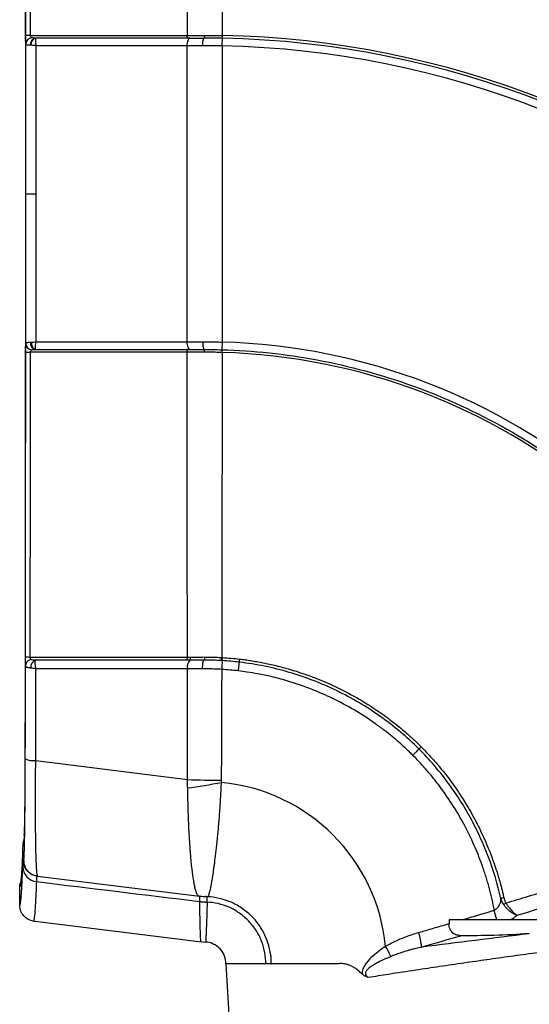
# Model space of a CAD drawing. Header units: millimetres. Extents: x 19 to 819, y 19 to 629.
# Tile 49 of 68: x 409 to 454, y 385 to 471. Entities that reach past the tile are written whole.
import ezdxf

# ---------------------------------------------------------------- set-up
doc = ezdxf.new("R2010")
doc.units = ezdxf.units.MM
doc.header["$LTSCALE"] = 3
doc.layers.add('DIMENSIONS', color=140, linetype='Continuous', lineweight=25)
doc.styles.add('SLDTEXTSTYLE0', font='TXT', dxfattribs={"width": 0.7})
doc.dimstyles.new('SLDDIMSTYLE1', dxfattribs={"dimtxt": 6.474023, "dimasz": 9.906, "dimexe": 0, "dimexo": 0.0625, "dimgap": 1.618506, "dimtad": 0, "dimtih": 1, "dimtoh": 1, "dimrnd": 1e-09, "dimzin": 12, "dimdsep": 46, "dimtxsty": 'SLDTEXTSTYLE0', "dimsah": 1, "dimcen": 0.09, "dimadec": 0, "dimazin": 3, "dimtfac": 1, "dimtofl": 0, "dimtmove": 0, "dimatfit": 3, "dimfxl": 0, "dimfrac": 2, "dimtolj": 1, "dimtzin": 12, "dimarcsym": 0})
doc.dimstyles.new('SLDDIMSTYLE5', dxfattribs={"dimtxt": 6.474023, "dimasz": 9.906, "dimexe": 0, "dimexo": 0.0625, "dimgap": 1.618506, "dimtad": 0, "dimtih": 1, "dimtoh": 1, "dimrnd": 1e-09, "dimzin": 4, "dimdsep": 46, "dimtxsty": 'SLDTEXTSTYLE0', "dimsah": 1, "dimcen": 0.09, "dimadec": 0, "dimazin": 1, "dimtfac": 1, "dimtofl": 0, "dimtmove": 0, "dimatfit": 3, "dimfxl": 0, "dimfrac": 2, "dimtolj": 1, "dimtzin": 12, "dimarcsym": 0})

# ---------------------------------------------------------------- blocks, each defined once
blk = doc.blocks.new('_D_17')
at = {"layer": 'DIMENSIONS'}
for p, q in [((429.42, 522.021), (597.966, 522.021)), ((588.441, 522.021), (588.441, 462.897)), ((578.822, 451.158), (576.648, 451.158)), ((576.648, 451.158), (576.648, 440.869)), ((598.06, 451.158), (600.234, 451.158)), ((600.234, 451.158), (600.234, 440.869)), ((576.648, 440.869), (578.822, 440.869)), ((600.234, 440.869), (598.06, 440.869)), ((588.441, 351.057), (588.441, 439.42)), ((561.315, 351.057), (597.966, 351.057))]:
    blk.add_line(p, q, dxfattribs=at)
for points in [[(588.441, 522.021), (586.917, 512.115), (589.965, 512.115)], [(588.441, 351.057), (589.965, 360.963), (586.917, 360.963)]]:
    blk.add_solid(points, dxfattribs=at)
at = {"layer": 'DIMENSIONS', "char_height": 6.35, "attachment_point": 1, "style": 'SLDTEXTSTYLE0'}
for s, insert in [('171.0', (576.129, 460.793)), ('6.73', (578.822, 449.055))]:
    blk.add_mtext(s, dxfattribs=dict(at, insert=insert))
blk = doc.blocks.new('_D_18')
at = {"layer": 'DIMENSIONS'}
for p, q in [((408.78, 522.598), (408.78, 559.037)), ((557.505, 354.867), (557.505, 559.037)), ((408.78, 549.512), (466.611, 549.512)), ((475.383, 549.512), (473.209, 549.512)), ((473.209, 549.512), (473.209, 539.223)), ((494.621, 549.512), (496.795, 549.512)), ((496.795, 549.512), (496.795, 539.223)), ((557.505, 549.512), (503.394, 549.512)), ((473.209, 539.223), (475.383, 539.223)), ((496.795, 539.223), (494.621, 539.223))]:
    blk.add_line(p, q, dxfattribs=at)
for points in [[(408.78, 549.512), (418.686, 547.988), (418.686, 551.036)], [(557.505, 549.512), (547.599, 551.036), (547.599, 547.988)]]:
    blk.add_solid(points, dxfattribs=at)
at = {"layer": 'DIMENSIONS', "char_height": 6.35, "attachment_point": 1, "style": 'SLDTEXTSTYLE0'}
for s, insert in [('148.7', (472.69, 559.147)), ('5.86', (475.383, 547.408))]:
    blk.add_mtext(s, dxfattribs=dict(at, insert=insert))

msp = doc.modelspace()

# ---------------------------------------------------------------- linework, layer by layer
for p, q in [((410.196, 469.765), (410.143, 469.772)), ((410.183, 469.783), (410.22, 469.783)), ((410.207, 469.766), (410.186, 469.739)), ((410.22, 469.783), (410.207, 469.766)), ((426.622, 470.009), (426.617, 469.768)), ((426.622, 469.09), (426.635, 469.767)), ((423.538, 469.105), (410.23, 469.105)), ((409.312, 456.057), (410.233, 456.057)), ((410.23, 443.009), (423.541, 443.01)), ((410.22, 442.331), (410.183, 442.331)), ((410.192, 406.086), (423.565, 404.415)), ((409.167, 399.525), (409.17, 399.595)), ((409.093, 397.288), (409.13, 397.284)), ((410.36, 395.894), (410.322, 395.899)), ((410.36, 395.894), (424.608, 394.144)), ((408.78, 393.327), (408.78, 394.964)), ((409.712, 392.013), (410.026, 391.947)), ((409.922, 391.948), (424.796, 390.121)), ((410.01, 391.937), (410.025, 391.985)), ((539.025, 392.045), (446.615, 392.045)), ((424.708, 390.132), (425.167, 390.088))]:
    msp.add_line(p, q)
at = {"flags": 128}
for points in [[(409.277, 478.426), (409.283, 467.404), (409.286, 456.366), (409.282, 441.489), (409.271, 426.646), (409.253, 411.837), (409.25, 409.99), (409.247, 408.104), (409.244, 406.303), (409.239, 404.975), (409.232, 403.709), (409.222, 402.552), (409.21, 401.518), (409.196, 400.639), (409.181, 399.927), (409.164, 399.405), (409.146, 399.084), (409.14, 399.022), (409.134, 398.985), (409.128, 398.968), (409.125, 398.966), (409.122, 398.965), (409.119, 398.966), (409.112, 398.968), (409.111, 398.968), (409.11, 398.968), (409.11, 398.968), (409.11, 398.968), (409.11, 398.968), (409.11, 398.968), (409.11, 398.968), (409.11, 398.968), (409.11, 398.968), (409.11, 398.968), (409.11, 398.968), (409.11, 398.968), (409.094, 398.968), (409.083, 398.967), (409.076, 398.965), (409.074, 398.964), (409.074, 398.964), (409.073, 398.964), (409.073, 398.964), (409.073, 398.964), (409.073, 398.964), (409.073, 398.964), (409.073, 398.964), (409.073, 398.964), (409.073, 398.964), (409.073, 398.964), (409.073, 398.964), (409.055, 398.691), (409.038, 398.208), (409.02, 397.762), (409.002, 397.348), (408.984, 396.967), (408.911, 395.787), (408.854, 395.242)], [(409.796, 469.149), (409.806, 469.274), (409.832, 469.393), (409.871, 469.503), (409.924, 469.599), (409.988, 469.677), (410.06, 469.735), (410.139, 469.771), (410.22, 469.783)], [(423.538, 470.025), (423.536, 469.978), (423.53, 469.932), (423.522, 469.89), (423.512, 469.854), (423.499, 469.824), (423.484, 469.802), (423.468, 469.788), (423.452, 469.783)], [(423.538, 469.105), (423.544, 469.238), (423.558, 469.366), (423.581, 469.483), (423.61, 469.586), (423.646, 469.67), (423.687, 469.732), (423.731, 469.77), (423.777, 469.783)], [(409.796, 442.965), (409.806, 442.84), (409.832, 442.721), (409.871, 442.612), (409.924, 442.516), (409.988, 442.437), (410.06, 442.379), (410.139, 442.343), (410.22, 442.331)], [(423.781, 442.331), (423.735, 442.344), (423.691, 442.382), (423.65, 442.445), (423.614, 442.529), (423.584, 442.631), (423.561, 442.748), (423.547, 442.876), (423.541, 443.01)], [(423.541, 442.089), (423.539, 442.137), (423.534, 442.182), (423.526, 442.224), (423.515, 442.261), (423.502, 442.291), (423.488, 442.313), (423.472, 442.326), (423.456, 442.331)], [(426.562, 414.9), (426.563, 414.908), (426.564, 414.926), (426.565, 414.952), (426.567, 414.987), (426.57, 415.029), (426.572, 415.075), (426.575, 415.124), (426.578, 415.174)], [(426.622, 414.897), (426.622, 414.904), (426.623, 414.922), (426.625, 414.949), (426.627, 414.984), (426.63, 415.025), (426.632, 415.071), (426.635, 415.121), (426.638, 415.171)], [(426.622, 414.897), (426.621, 414.874), (426.618, 414.825), (426.613, 414.75), (426.607, 414.652), (426.6, 414.536), (426.592, 414.406), (426.584, 414.268), (426.575, 414.126)], [(425.312, 394.086), (425.213, 394.091), (425.114, 394.098)], [(451.434, 393.994), (451.385, 393.983), (451.336, 393.973), (451.291, 393.962), (451.251, 393.953), (451.217, 393.946), (451.19, 393.94), (451.173, 393.936), (451.165, 393.934)], [(426.948, 388.175), (427.426, 379.697), (427.899, 371.293)]]:
    msp.add_lwpolyline(points, dxfattribs=at)
for centre, radius, start, end in [((424.926, 388.07), 129.847, 4.2837, 85.7163), ((425.03, 388.175), 108.719, 3.37743, 89.1583), ((409.652, 467.32), 2.706, 88.33004, 97.40567), ((409.919, 469.205), 0.611, 95.989, 176.9589), ((410.297, 469.22), 0.574, 101.42843, 187.18801), ((425.03, 388.175), 81.849, 8.43929, 88.88583), ((425.03, 388.175), 81.608, 8.45684, 88.87336), ((425.03, 388.175), 80.931, 8.17155, 88.87336), ((409.919, 442.91), 0.611, 183.04111, 264.01112), ((410.297, 442.894), 0.574, 172.81199, 258.57157), ((425.03, 388.175), 54.833, 11.86479, 88.3482), ((409.652, 444.794), 2.706, 262.59433, 271.66996), ((425.03, 388.175), 53.915, 12.9806, 88.32064), ((409.63, 416.186), 0.975, 248.86628, 274.46606), ((409.863, 414.407), 0.582, 95.86392, 175.06034), ((410.411, 414.338), 0.651, 111.99333, 188.27464), ((423.24, 415.153), 0.318, 318.04222, 10.85507), ((424.421, 414.347), 0.885, 137.76564, 191.03513), ((423.505, 415.152), 0.335, 321.12875, 10.71741), ((410.032, 407.846), 1.767, 244.48882, 275.19829), ((414.177, 470.783), 67.763, 277.95162, 280.52246), ((426.464, 471.147), 66.795, 267.51322, 270.06288), ((425.03, 388.175), 16.056, 5.47418, 84.56083), ((410.408, 396.768), 1.359, 181.67578, 264.52878), ((410.53, 397.283), 1.4, 179.99654, 262.99791), ((425.668, 401.537), 7.459, 261.14483, 265.73649), ((425.705, 403.077), 9, 263, 267.40712), ((425.705, 403.076), 8.998, 263, 267.40747), ((425.748, 403.099), 9.5, 263.12344, 267.26057), ((425.689, 403.092), 9.494, 263.47978, 267.61772), ((449.83, 396.248), 3.248, 298.84267, 303.47672), ((440.129, 389.773), 10.917, 12.0108, 16.56923), ((438.883, 389.274), 5.316, 4.02548, 18.18246), ((434.075, 385.539), 8.094, 23.85363, 30.99511)]:
    msp.add_arc(centre, radius, start, end)
for points, knots in [([(556.676, 411.577), (556.648, 411.766), (556.248, 414.404), (555.11, 419.332), (553.287, 426.233), (551.159, 432.73), (548.838, 438.807), (546.368, 444.449), (543.811, 449.647), (541.219, 454.402), (538.643, 458.717), (536.13, 462.602), (533.723, 466.067), (531.427, 469.168), (529.112, 472.122), (526.463, 475.315), (523.264, 478.92), (519.416, 482.927), (514.994, 487.147), (509.96, 491.512), (504.283, 495.94), (497.939, 500.343), (491.233, 504.428), (484.238, 508.142), (477.033, 511.445), (469.349, 514.428), (461.216, 516.981), (454.198, 518.793), (449.865, 519.52), (448.421, 519.762)], [0, 0, 0, 0, 0.003532, 0.049112, 0.092962, 0.134929, 0.174876, 0.212685, 0.248255, 0.2815, 0.312349, 0.340746, 0.366646, 0.390013, 0.411759, 0.435736, 0.466378, 0.500467, 0.537978, 0.578864, 0.623058, 0.67046, 0.720942, 0.767511, 0.816176, 0.866778, 0.919137, 0.97305, 1, 1, 1, 1]), ([(427.852, 518.364), (431.603, 518.28), (435.417, 518.032), (443.127, 517.178), (447.023, 516.572), (454.852, 514.978), (458.785, 513.989), (466.63, 511.612), (470.543, 510.225), (478.292, 507.044), (482.127, 505.251), (489.657, 501.265), (493.352, 499.073), (500.541, 494.306), (504.035, 491.731), (510.765, 486.232), (514, 483.306), (520.161, 477.145), (523.086, 473.91), (528.586, 467.181), (531.16, 463.687), (535.927, 456.497), (538.12, 452.802), (542.106, 445.272), (543.899, 441.437), (547.079, 433.689), (548.467, 429.775), (550.844, 421.93), (551.833, 417.998), (553.427, 410.169), (554.033, 406.272), (554.887, 398.562), (555.135, 394.749), (555.219, 390.997)], [0, 0, 0, 0, 0.0625, 0.0625, 0.125, 0.125, 0.1875, 0.1875, 0.25, 0.25, 0.3125, 0.3125, 0.375, 0.375, 0.4375, 0.4375, 0.5, 0.5, 0.5625, 0.5625, 0.625, 0.625, 0.6875, 0.6875, 0.75, 0.75, 0.8125, 0.8125, 0.875, 0.875, 0.9375, 0.9375, 1, 1, 1, 1]), ([(544.056, 401.013), (544.016, 401.374), (543.935, 402.114), (543.796, 403.248), (543.641, 404.435), (543.465, 405.673), (543.267, 406.964), (543.046, 408.307), (542.8, 409.703), (542.526, 411.151), (542.223, 412.651), (541.889, 414.202), (541.52, 415.806), (541.115, 417.461), (540.671, 419.167), (540.023, 421.513), (538.877, 425.32), (537.379, 429.631), (535.351, 434.764), (533.356, 439.244), (530.846, 444.244), (528.304, 448.813), (525.537, 453.284), (521.74, 458.874), (516.655, 465.447), (510.925, 471.689), (506.036, 476.373), (500.955, 480.842), (494.277, 486.008), (485.758, 491.512), (476.764, 496.297), (467.415, 500.292), (459.366, 502.949), (452.864, 504.647), (449.061, 505.473), (445.759, 506.094), (443.235, 506.514), (440.656, 506.875), (438.967, 507.081), (438.136, 507.172), (437.868, 507.201)], [0, 0, 0, 0, 0.006711, 0.013751, 0.021123, 0.02883, 0.036876, 0.045262, 0.053992, 0.063069, 0.072496, 0.082277, 0.092414, 0.10291, 0.113768, 0.124992, 0.147913, 0.187238, 0.209297, 0.249921, 0.277844, 0.31269, 0.346528, 0.374991, 0.437591, 0.499948, 0.531414, 0.562708, 0.624993, 0.687265, 0.749974, 0.813076, 0.874979, 0.906446, 0.937264, 0.94689, 0.968546, 0.984562, 0.99502, 1, 1, 1, 1]), ([(426.628, 497.929), (432.865, 497.838), (439.315, 497.21), (449.096, 495.322), (452.374, 494.535), (458.919, 492.634), (462.187, 491.519), (468.664, 488.956), (471.874, 487.507), (478.185, 484.278), (481.286, 482.497), (487.33, 478.619), (490.273, 476.521), (495.953, 472.03), (498.69, 469.637), (503.914, 464.589), (506.402, 461.934), (511.093, 456.402), (513.296, 453.525), (517.392, 447.596), (519.284, 444.544), (522.741, 438.313), (524.305, 435.135), (527.1, 428.704), (528.33, 425.45), (530.459, 418.918), (531.358, 415.638), (532.835, 409.098), (533.414, 405.838), (534.271, 399.378), (534.549, 396.177), (534.689, 393.024)], [0, 0, 0, 0, 0.125, 0.125, 0.1875, 0.1875, 0.25, 0.25, 0.3125, 0.3125, 0.375, 0.375, 0.4375, 0.4375, 0.5, 0.5, 0.5625, 0.5625, 0.625, 0.625, 0.6875, 0.6875, 0.75, 0.75, 0.8125, 0.8125, 0.875, 0.875, 0.9375, 0.9375, 1, 1, 1, 1]), ([(409.303, 470.004), (409.302, 470.693), (409.302, 472.072), (409.301, 474.14), (409.299, 476.207), (409.298, 478.274), (409.296, 480.34), (409.295, 482.405), (409.293, 484.469), (409.291, 486.532), (409.288, 488.595), (409.286, 490.657), (409.284, 492.718), (409.281, 494.779), (409.279, 496.151), (409.278, 496.838)], [0, 0, 0, 0, 0.076946, 0.153881, 0.230806, 0.307724, 0.384636, 0.461546, 0.538454, 0.615363, 0.692276, 0.769194, 0.846119, 0.923054, 1, 1, 1, 1]), ([(423.536, 496.901), (423.536, 492.444), (423.536, 487.972), (423.537, 479), (423.537, 474.513), (423.538, 470.025)], [0, 0, 0, 0, 0.5, 0.5, 1, 1, 1, 1]), ([(426.627, 496.883), (426.627, 496.21), (426.627, 494.875), (426.627, 492.887), (426.627, 490.933), (426.626, 489.01), (426.626, 487.12), (426.626, 485.263), (426.625, 483.438), (426.625, 481.646), (426.624, 479.886), (426.624, 478.159), (426.624, 476.466), (426.623, 474.805), (426.623, 473.177), (426.622, 471.582), (426.622, 470.53), (426.622, 470.009)], [0, 0, 0, 0, 0.075321, 0.149406, 0.222255, 0.293867, 0.364243, 0.433382, 0.501285, 0.567952, 0.633382, 0.697576, 0.760534, 0.822255, 0.88274, 0.941988, 1, 1, 1, 1]), ([(426.631, 497.158), (432.784, 497.067), (439.141, 496.45), (448.777, 494.601), (452.006, 493.832), (458.452, 491.973), (461.669, 490.884), (468.048, 488.38), (471.209, 486.965), (477.426, 483.813), (480.482, 482.076), (486.44, 478.292), (489.342, 476.245), (494.947, 471.865), (497.65, 469.531), (502.815, 464.608), (505.277, 462.018), (509.927, 456.622), (512.114, 453.815), (516.188, 448.029), (518.075, 445.049), (521.531, 438.965), (523.101, 435.86), (525.916, 429.573), (527.161, 426.391), (529.33, 419.997), (530.254, 416.786), (532.558, 407.173), (533.469, 400.796), (533.835, 394.596)], [0, 0, 0, 0, 0.125, 0.125, 0.1875, 0.1875, 0.25, 0.25, 0.3125, 0.3125, 0.375, 0.375, 0.4375, 0.4375, 0.5, 0.5, 0.5625, 0.5625, 0.625, 0.625, 0.6875, 0.6875, 0.75, 0.75, 0.8125, 0.8125, 0.875, 0.875, 1, 1, 1, 1]), ([(409.309, 469.237), (409.309, 469.261), (409.308, 469.307), (409.307, 469.384), (409.306, 469.464), (409.304, 469.579), (409.303, 469.759), (409.303, 469.918), (409.303, 470.004)], [0, 0, 0, 0, 0.143217, 0.273443, 0.39198, 0.500553, 0.730175, 1, 1, 1, 1]), ([(410.183, 469.783), (410.1, 469.783), (410.029, 469.784), (409.917, 469.792), (409.878, 469.8), (409.856, 469.812)], [0, 0, 0, 0, 0.5, 0.5, 1, 1, 1, 1]), ([(410.186, 469.739), (410.183, 469.73), (410.178, 469.713), (410.172, 469.677), (410.168, 469.635), (410.166, 469.579), (410.167, 469.502), (410.175, 469.395), (410.193, 469.259), (410.218, 469.158), (410.23, 469.105)], [0, 0, 0, 0, 0.0832928, 0.1695126, 0.2583134, 0.3492789, 0.4755056, 0.6292033, 0.8062424, 1, 1, 1, 1]), ([(423.538, 470.025), (423.622, 470.025), (423.79, 470.025), (424.044, 470.025), (424.3, 470.025), (424.557, 470.025), (424.815, 470.025), (424.987, 470.025), (425.073, 470.025)], [0, 0, 0, 0, 0.168088, 0.335709, 0.502786, 0.669242, 0.835004, 1, 1, 1, 1]), ([(423.777, 469.783), (423.859, 469.783), (424.023, 469.783), (424.272, 469.783), (424.522, 469.783), (424.775, 469.783), (424.945, 469.783), (425.03, 469.783)], [0, 0, 0, 0, 0.200204, 0.400108, 0.599911, 0.799809, 1, 1, 1, 1]), ([(424.897, 469.105), (424.897, 469.187), (424.9, 469.273), (424.914, 469.44), (424.924, 469.52), (424.95, 469.652), (424.966, 469.703), (424.998, 469.769), (425.015, 469.783), (425.03, 469.783)], [0, 0, 0, 0, 0.25, 0.25, 0.5, 0.5, 0.75, 0.75, 1, 1, 1, 1]), ([(425.03, 469.783), (425.04, 469.783), (425.052, 469.807), (425.068, 469.9), (425.073, 469.967), (425.073, 470.025)], [0, 0, 0, 0, 0.5, 0.5, 1, 1, 1, 1]), ([(425.073, 470.025), (425.176, 470.024), (425.381, 470.024), (425.691, 470.022), (426.001, 470.019), (426.312, 470.015), (426.519, 470.011), (426.622, 470.009)], [0, 0, 0, 0, 0.200495, 0.40086, 0.600977, 0.800729, 1, 1, 1, 1]), ([(409.312, 456.057), (409.312, 456.685), (409.312, 457.94), (409.312, 459.824), (409.312, 461.707), (409.311, 463.59), (409.311, 465.472), (409.31, 467.355), (409.31, 468.61), (409.309, 469.237)], [0, 0, 0, 0, 0.142865, 0.285722, 0.428575, 0.571425, 0.714277, 0.857135, 1, 1, 1, 1]), ([(409.727, 469.148), (409.701, 469.148), (409.648, 469.148), (409.579, 469.15), (409.518, 469.153), (409.466, 469.157), (409.422, 469.164), (409.386, 469.172), (409.357, 469.181), (409.336, 469.192), (409.321, 469.205), (409.312, 469.22), (409.31, 469.232), (409.309, 469.237)], [0, 0, 0, 0, 0.103102, 0.204423, 0.303655, 0.400531, 0.49483, 0.586379, 0.67505, 0.760765, 0.843486, 0.923217, 1, 1, 1, 1]), ([(426.622, 469.09), (426.526, 469.092), (426.334, 469.095), (426.045, 469.099), (425.757, 469.102), (425.469, 469.104), (425.182, 469.105), (424.992, 469.105), (424.897, 469.105)], [0, 0, 0, 0, 0.165867, 0.332166, 0.498814, 0.665726, 0.832816, 1, 1, 1, 1]), ([(426.622, 469.09), (426.621, 468.408), (426.621, 467.06), (426.621, 465.058), (426.62, 463.099), (426.62, 461.184), (426.619, 459.313), (426.618, 457.485), (426.618, 455.701), (426.617, 453.96), (426.616, 452.263), (426.615, 450.61), (426.615, 449.001), (426.614, 447.435), (426.613, 445.913), (426.612, 444.435), (426.611, 443.464), (426.611, 442.986)], [0, 0, 0, 0, 0.078369, 0.155066, 0.230091, 0.303445, 0.375127, 0.445137, 0.513475, 0.580142, 0.645137, 0.70846, 0.770111, 0.830091, 0.888399, 0.945035, 1, 1, 1, 1]), ([(409.309, 442.877), (409.31, 443.505), (409.31, 444.76), (409.311, 446.642), (409.311, 448.525), (409.312, 450.408), (409.312, 452.291), (409.312, 454.174), (409.312, 455.429), (409.312, 456.057)], [0, 0, 0, 0, 0.142865, 0.285723, 0.428575, 0.571425, 0.714278, 0.857135, 1, 1, 1, 1]), ([(409.303, 442.111), (409.303, 442.156), (409.303, 442.242), (409.303, 442.363), (409.304, 442.471), (409.305, 442.599), (409.307, 442.744), (409.309, 442.83), (409.309, 442.877)], [0, 0, 0, 0, 0.141423, 0.270839, 0.389804, 0.500316, 0.727681, 1, 1, 1, 1]), ([(409.309, 442.877), (409.311, 442.885), (409.314, 442.901), (409.331, 442.919), (409.36, 442.935), (409.402, 442.947), (409.459, 442.957), (409.532, 442.963), (409.62, 442.966), (409.691, 442.966), (409.727, 442.966)], [0, 0, 0, 0, 0.106318, 0.218246, 0.335838, 0.459005, 0.587501, 0.720913, 0.85866, 1, 1, 1, 1]), ([(410.22, 442.331), (410.217, 442.332), (410.209, 442.333), (410.195, 442.347), (410.18, 442.382), (410.168, 442.446), (410.165, 442.53), (410.17, 442.617), (410.176, 442.686), (410.18, 442.727), (410.187, 442.788), (410.199, 442.862), (410.213, 442.937), (410.223, 442.976), (410.226, 442.998), (410.23, 443.007), (410.23, 443.009)], [0, 0, 0, 0, 0.062875, 0.128964, 0.257137, 0.381426, 0.499444, 0.63065, 0.695438, 0.72703, 0.759276, 0.88278, 0.942496, 0.971425, 0.99395, 1, 1, 1, 1]), ([(424.896, 443.009), (424.991, 443.009), (425.18, 443.009), (425.465, 443.007), (425.751, 443.003), (426.038, 442.999), (426.325, 442.993), (426.516, 442.988), (426.611, 442.986)], [0, 0, 0, 0, 0.1671691, 0.3342445, 0.5011452, 0.6677909, 0.8341019, 1, 1, 1, 1]), ([(424.896, 443.009), (424.897, 442.928), (424.9, 442.841), (424.914, 442.674), (424.924, 442.594), (424.95, 442.463), (424.966, 442.411), (424.998, 442.346), (425.015, 442.331), (425.03, 442.331)], [0, 0, 0, 0, 0.25, 0.25, 0.5, 0.5, 0.75, 0.75, 1, 1, 1, 1]), ([(426.611, 442.986), (426.609, 442.905), (426.606, 442.818), (426.601, 442.651), (426.599, 442.571), (426.595, 442.44), (426.594, 442.389), (426.592, 442.323), (426.591, 442.309), (426.591, 442.309)], [0, 0, 0, 0, 0.25, 0.25, 0.5, 0.5, 0.75, 0.75, 1, 1, 1, 1]), ([(409.278, 415.276), (409.279, 415.963), (409.281, 417.336), (409.284, 419.396), (409.286, 421.458), (409.288, 423.52), (409.291, 425.582), (409.293, 427.646), (409.295, 429.71), (409.296, 431.775), (409.298, 433.841), (409.299, 435.907), (409.301, 437.974), (409.302, 440.042), (409.302, 441.421), (409.303, 442.111)], [0, 0, 0, 0, 0.076946, 0.153881, 0.230806, 0.307724, 0.384637, 0.461546, 0.538454, 0.615364, 0.692276, 0.769194, 0.846119, 0.923054, 1, 1, 1, 1]), ([(409.856, 442.302), (409.878, 442.315), (409.917, 442.322), (410.028, 442.33), (410.1, 442.331), (410.183, 442.331)], [0, 0, 0, 0, 0.5, 0.5, 1, 1, 1, 1]), ([(425.073, 442.09), (424.987, 442.09), (424.815, 442.09), (424.558, 442.09), (424.302, 442.089), (424.047, 442.089), (423.793, 442.089), (423.625, 442.089), (423.541, 442.089)], [0, 0, 0, 0, 0.165042, 0.330833, 0.497298, 0.664365, 0.831958, 1, 1, 1, 1]), ([(423.552, 415.213), (423.551, 415.845), (423.55, 417.168), (423.549, 419.239), (423.548, 421.487), (423.547, 423.91), (423.546, 426.509), (423.545, 429.284), (423.544, 432.235), (423.543, 435.363), (423.542, 438.667), (423.542, 440.929), (423.541, 442.089)], [0, 0, 0, 0, 0.070729, 0.147963, 0.231701, 0.321944, 0.418692, 0.521945, 0.631702, 0.747963, 0.870729, 1, 1, 1, 1]), ([(425.073, 442.09), (425.073, 442.148), (425.069, 442.214), (425.052, 442.308), (425.04, 442.331), (425.03, 442.331)], [0, 0, 0, 0, 0.5, 0.5, 1, 1, 1, 1]), ([(426.61, 442.067), (426.508, 442.07), (426.302, 442.075), (425.994, 442.082), (425.686, 442.086), (425.379, 442.089), (425.175, 442.09), (425.073, 442.09)], [0, 0, 0, 0, 0.199312, 0.399074, 0.599181, 0.799526, 1, 1, 1, 1]), ([(426.61, 442.067), (426.61, 441.438), (426.609, 440.2), (426.608, 438.372), (426.607, 436.602), (426.605, 434.89), (426.604, 433.237), (426.603, 431.641), (426.601, 430.104), (426.599, 427.818), (426.595, 424.872), (426.591, 421.354), (426.585, 418.157), (426.58, 416.133), (426.578, 415.174)], [0, 0, 0, 0, 0.070007, 0.137871, 0.203591, 0.267166, 0.328595, 0.387878, 0.445013, 0.500001, 0.642782, 0.77371, 0.892783, 1, 1, 1, 1]), ([(426.591, 442.309), (429.335, 442.23), (432.146, 441.939), (437.806, 440.881), (440.654, 440.114), (446.266, 438.084), (449.029, 436.819), (454.343, 433.815), (456.894, 432.074), (461.663, 428.18), (463.882, 426.027), (467.9, 421.409), (469.698, 418.944), (472.822, 413.823), (474.149, 411.167), (476.324, 405.789), (477.172, 403.067), (477.796, 400.367)], [0, 0, 0, 0, 0.125, 0.125, 0.25, 0.25, 0.375, 0.375, 0.5, 0.5, 0.625, 0.625, 0.75, 0.75, 0.875, 0.875, 1, 1, 1, 1]), ([(426.61, 442.067), (426.612, 442.125), (426.614, 442.191), (426.617, 442.285), (426.617, 442.308), (426.617, 442.308)], [0, 0, 0, 0, 0.5, 0.5, 1, 1, 1, 1]), ([(409.284, 414.458), (409.283, 414.486), (409.282, 414.541), (409.281, 414.63), (409.28, 414.719), (409.279, 414.844), (409.278, 415.032), (409.278, 415.191), (409.278, 415.276)], [0, 0, 0, 0, 0.1434002, 0.273658, 0.3921163, 0.5005571, 0.730122, 1, 1, 1, 1]), ([(409.804, 414.986), (409.771, 415.011), (409.744, 415.045), (409.71, 415.124), (409.702, 415.169), (409.706, 415.214)], [0, 0, 0, 0, 0.5, 0.5, 1, 1, 1, 1]), ([(410.167, 414.941), (410.075, 414.942), (409.994, 414.945), (409.87, 414.958), (409.826, 414.969), (409.804, 414.986)], [0, 0, 0, 0, 0.5, 0.5, 1, 1, 1, 1]), ([(410.167, 414.941), (410.163, 414.937), (410.154, 414.929), (410.143, 414.903), (410.132, 414.865), (410.124, 414.81), (410.12, 414.738), (410.121, 414.647), (410.13, 414.54), (410.147, 414.421), (410.171, 414.299), (410.193, 414.217), (410.204, 414.176)], [0, 0, 0, 0, 0.072352, 0.152024, 0.239001, 0.332989, 0.433351, 0.539077, 0.657509, 0.772982, 0.887454, 1, 1, 1, 1]), ([(423.766, 414.942), (423.718, 414.941), (423.621, 414.941), (423.524, 414.941), (423.476, 414.941)], [0, 0, 0, 0, 0.497838, 1, 1, 1, 1]), ([(425.021, 414.944), (424.936, 414.944), (424.767, 414.944), (424.514, 414.944), (424.263, 414.943), (424.014, 414.942), (423.849, 414.942), (423.766, 414.942)], [0, 0, 0, 0, 0.199343, 0.39881, 0.598604, 0.798931, 1, 1, 1, 1]), ([(423.834, 415.214), (423.934, 415.215), (424.135, 415.216), (424.44, 415.217), (424.748, 415.218), (424.957, 415.218), (425.061, 415.219)], [0, 0, 0, 0, 0.248341, 0.497886, 0.748489, 1, 1, 1, 1]), ([(424.895, 414.175), (424.894, 414.257), (424.895, 414.348), (424.905, 414.528), (424.914, 414.617), (424.938, 414.769), (424.954, 414.831), (424.987, 414.916), (425.004, 414.938), (425.021, 414.944)], [0, 0, 0, 0, 0.25, 0.25, 0.5, 0.5, 0.75, 0.75, 1, 1, 1, 1]), ([(425.061, 415.219), (425.062, 415.159), (425.059, 415.087), (425.043, 414.979), (425.031, 414.949), (425.021, 414.944)], [0, 0, 0, 0, 0.5, 0.5, 1, 1, 1, 1]), ([(426.562, 414.9), (426.465, 414.905), (426.278, 414.916), (426.009, 414.927), (425.766, 414.935), (425.546, 414.94), (425.35, 414.943), (425.177, 414.944), (425.07, 414.944), (425.021, 414.944)], [0, 0, 0, 0, 0.188978, 0.362151, 0.519874, 0.662394, 0.789874, 0.902409, 1, 1, 1, 1]), ([(425.061, 415.219), (425.145, 415.219), (425.312, 415.218), (425.564, 415.215), (425.817, 415.209), (426.071, 415.2), (426.325, 415.189), (426.494, 415.179), (426.578, 415.174)], [0, 0, 0, 0, 0.166896, 0.333754, 0.500533, 0.667194, 0.833696, 1, 1, 1, 1]), ([(428.137, 414.762), (428.138, 414.765), (428.141, 414.794), (428.154, 414.902), (428.162, 414.975), (428.169, 415.035)], [0, 0, 0, 0, 0.5, 0.5, 1, 1, 1, 1]), ([(428.169, 415.035), (428.33, 415.015), (428.659, 414.974), (429.162, 414.9), (429.686, 414.813), (430.23, 414.711), (430.795, 414.593), (431.38, 414.457), (431.984, 414.302), (433.142, 413.976), (434.771, 413.42), (436.803, 412.534), (438.777, 411.483), (440.536, 410.352), (441.991, 409.252), (443.006, 408.389), (443.687, 407.761), (444.032, 407.422), (444.156, 407.3)], [0, 0, 0, 0, 0.026881, 0.054994, 0.084353, 0.114971, 0.146861, 0.180034, 0.214502, 0.250273, 0.37964, 0.499748, 0.617513, 0.75027, 0.84622, 0.919876, 0.971134, 1, 1, 1, 1]), ([(409.271, 406.251), (409.272, 406.935), (409.274, 408.301), (409.278, 410.352), (409.281, 412.404), (409.283, 413.773), (409.284, 414.458)], [0, 0, 0, 0, 0.250003, 0.5, 0.749997, 1, 1, 1, 1]), ([(409.767, 414.244), (409.74, 414.246), (409.689, 414.251), (409.621, 414.258), (409.563, 414.267), (409.515, 414.275), (409.475, 414.284), (409.442, 414.294), (409.395, 414.31), (409.341, 414.341), (409.294, 414.392), (409.287, 414.436), (409.284, 414.458)], [0, 0, 0, 0, 0.09083, 0.175304, 0.253114, 0.324057, 0.388011, 0.44493, 0.494818, 0.658207, 0.827151, 1, 1, 1, 1]), ([(424.895, 414.175), (424.805, 414.175), (424.624, 414.175), (424.354, 414.176), (424.085, 414.176), (423.817, 414.177), (423.641, 414.177), (423.553, 414.177)], [0, 0, 0, 0, 0.1982791, 0.3975165, 0.5976157, 0.7984773, 1, 1, 1, 1]), ([(423.565, 404.415), (423.564, 405.092), (423.561, 406.537), (423.558, 408.842), (423.555, 411.418), (423.554, 413.227), (423.553, 414.177)], [0, 0, 0, 0, 0.208445, 0.444593, 0.708445, 1, 1, 1, 1]), ([(426.575, 414.126), (426.482, 414.131), (426.295, 414.141), (426.014, 414.153), (425.734, 414.162), (425.453, 414.169), (425.173, 414.174), (424.988, 414.175), (424.895, 414.175)], [0, 0, 0, 0, 0.165811, 0.33204, 0.498632, 0.665528, 0.83267, 1, 1, 1, 1]), ([(426.575, 414.126), (426.574, 413.548), (426.571, 412.425), (426.566, 410.795), (426.559, 408.88), (426.551, 406.744), (426.541, 405.116), (426.537, 404.352)], [0, 0, 0, 0, 0.177445, 0.3441, 0.499964, 0.765058, 1, 1, 1, 1]), ([(428.047, 413.995), (428.057, 414.078), (428.068, 414.169), (428.089, 414.35), (428.099, 414.44), (428.117, 414.592), (428.124, 414.653), (428.134, 414.736), (428.137, 414.757), (428.137, 414.762)], [0, 0, 0, 0, 0.25, 0.25, 0.5, 0.5, 0.75, 0.75, 1, 1, 1, 1]), ([(443.961, 407.106), (442.893, 408.17), (441.75, 409.126), (439.325, 410.84), (438.043, 411.597), (435.335, 412.908), (433.943, 413.444), (431.094, 414.283), (429.633, 414.585), (428.137, 414.762)], [0, 0, 0, 0, 0.25, 0.25, 0.5, 0.5, 0.75, 0.75, 1, 1, 1, 1]), ([(443.416, 406.56), (443.316, 406.659), (443.086, 406.885), (442.69, 407.258), (442.196, 407.703), (441.597, 408.212), (440.889, 408.775), (439.777, 409.593), (438.272, 410.564), (436.408, 411.561), (434.428, 412.43), (432.609, 413.055), (431.008, 413.479), (429.839, 413.726), (428.875, 413.89), (428.3, 413.963), (428.047, 413.995)], [0, 0, 0, 0, 0.024347, 0.055653, 0.093908, 0.139087, 0.191148, 0.250023, 0.377162, 0.49992, 0.614307, 0.749953, 0.831389, 0.899945, 0.956025, 1, 1, 1, 1]), ([(444.156, 407.3), (444.113, 407.258), (444.061, 407.206), (443.984, 407.129), (443.963, 407.108), (443.961, 407.106)], [0, 0, 0, 0, 0.5, 0.5, 1, 1, 1, 1]), ([(444.156, 407.3), (444.268, 407.186), (444.493, 406.958), (444.932, 406.492), (445.679, 405.657), (446.704, 404.377), (447.794, 402.793), (448.763, 401.149), (449.61, 399.466), (450.313, 397.785), (450.829, 396.285), (451.153, 395.154), (451.332, 394.436), (451.41, 394.096), (451.434, 393.994)], [0, 0, 0, 0, 0.031251, 0.062502, 0.125002, 0.24999, 0.382469, 0.5, 0.622363, 0.750009, 0.855568, 0.931788, 0.979698, 1, 1, 1, 1]), ([(443.416, 406.56), (443.475, 406.618), (443.54, 406.683), (443.668, 406.813), (443.732, 406.876), (443.84, 406.985), (443.884, 407.029), (443.943, 407.087), (443.958, 407.102), (443.961, 407.106)], [0, 0, 0, 0, 0.25, 0.25, 0.5, 0.5, 0.75, 0.75, 1, 1, 1, 1]), ([(450.593, 392.886), (450.563, 393.043), (450.502, 393.357), (450.4, 393.828), (450.289, 394.3), (450.169, 394.772), (450.039, 395.244), (449.899, 395.716), (449.75, 396.188), (449.448, 397.083), (448.914, 398.46), (448.094, 400.186), (447.105, 401.926), (446.118, 403.398), (445.174, 404.62), (444.446, 405.472), (443.876, 406.092), (443.548, 406.426), (443.416, 406.56)], [0, 0, 0, 0, 0.030567, 0.06131, 0.092227, 0.123314, 0.154565, 0.185978, 0.217546, 0.249267, 0.366768, 0.500005, 0.614724, 0.749699, 0.838817, 0.910349, 0.964107, 1, 1, 1, 1]), ([(451.165, 393.934), (450.89, 395.17), (450.528, 396.379), (449.86, 398.155), (449.615, 398.74), (449.084, 399.899), (448.797, 400.472), (447.883, 402.145), (447.201, 403.209), (445.693, 405.236), (444.866, 406.198), (443.961, 407.106)], [0, 0, 0, 0, 0.25, 0.25, 0.375, 0.375, 0.5, 0.5, 0.75, 0.75, 1, 1, 1, 1]), ([(409.13, 397.284), (409.132, 397.284), (409.135, 397.286), (409.139, 397.299), (409.143, 397.32), (409.147, 397.35), (409.151, 397.388), (409.158, 397.467), (409.168, 397.617), (409.18, 397.888), (409.191, 398.236), (409.206, 398.801), (409.224, 399.692), (409.239, 400.812), (409.249, 401.824), (409.256, 402.634), (409.261, 403.49), (409.265, 404.285), (409.268, 404.999), (409.27, 405.62), (409.271, 406.041), (409.271, 406.251)], [0, 0, 0, 0, 0.0210646, 0.0420679, 0.0630254, 0.0839525, 0.1048652, 0.1257789, 0.1883048, 0.2504912, 0.3132942, 0.3757177, 0.5002218, 0.625384, 0.6877802, 0.7499676, 0.8125869, 0.8751346, 0.9167498, 0.9583141, 1, 1, 1, 1]), ([(410.36, 395.894), (410.351, 395.895), (410.342, 395.911), (410.325, 395.972), (410.317, 396.017), (410.293, 396.197), (410.279, 396.375), (410.258, 396.728), (410.252, 396.86), (410.239, 397.154), (410.233, 397.317), (410.217, 397.844), (410.207, 398.247), (410.192, 399.159), (410.185, 399.674), (410.177, 400.776), (410.174, 401.366), (410.173, 402.313), (410.173, 402.641), (410.175, 403.303), (410.176, 403.639), (410.18, 404.662), (410.185, 405.364), (410.192, 406.086)], [0, 0, 0, 0, 0.0625, 0.0625, 0.125, 0.125, 0.25, 0.25, 0.3125, 0.3125, 0.375, 0.375, 0.5, 0.5, 0.625, 0.625, 0.75, 0.75, 0.8125, 0.8125, 0.875, 0.875, 1, 1, 1, 1]), ([(423.551, 403.671), (423.551, 403.795), (423.55, 404.042), (423.56, 404.291), (423.565, 404.415)], [0, 0, 0, 0, 0.500368, 1, 1, 1, 1]), ([(423.551, 403.671), (423.561, 402.958), (423.581, 402.258), (423.615, 401.221), (423.628, 400.878), (423.656, 400.219), (423.673, 399.9), (423.709, 399.284), (423.728, 398.986), (423.766, 398.413), (423.784, 398.143), (423.823, 397.632), (423.844, 397.389), (423.888, 396.934), (423.911, 396.723), (423.981, 396.133), (424.029, 395.798), (424.101, 395.369), (424.125, 395.238), (424.173, 395.002), (424.197, 394.896), (424.269, 394.614), (424.318, 394.471), (424.417, 394.262), (424.467, 394.196), (424.52, 394.166)], [0, 0, 0, 0, 0.125, 0.125, 0.1875, 0.1875, 0.25, 0.25, 0.3125, 0.3125, 0.375, 0.375, 0.4375, 0.4375, 0.5, 0.5, 0.625, 0.625, 0.6875, 0.6875, 0.75, 0.75, 0.875, 0.875, 1, 1, 1, 1]), ([(425.312, 394.086), (425.343, 394.084), (425.375, 394.113), (425.441, 394.236), (425.476, 394.332), (425.534, 394.54), (425.555, 394.62), (425.597, 394.807), (425.619, 394.914), (425.689, 395.275), (425.74, 395.571), (425.825, 396.123), (425.854, 396.325), (425.901, 396.658), (425.917, 396.775), (425.948, 397.008), (425.965, 397.132), (426.016, 397.527), (426.053, 397.823), (426.128, 398.482), (426.166, 398.838), (426.22, 399.383), (426.238, 399.567), (426.271, 399.932), (426.288, 400.111), (426.321, 400.495), (426.338, 400.696), (426.373, 401.113), (426.39, 401.33), (426.439, 401.988), (426.469, 402.439), (426.518, 403.32), (426.538, 403.75), (426.552, 404.159)], [0, 0, 0, 0, 0.125, 0.125, 0.25, 0.25, 0.3125, 0.3125, 0.375, 0.375, 0.5, 0.5, 0.5625, 0.5625, 0.59375, 0.59375, 0.625, 0.625, 0.6875, 0.6875, 0.75, 0.75, 0.78125, 0.78125, 0.8125, 0.8125, 0.84375, 0.84375, 0.875, 0.875, 0.9375, 0.9375, 1, 1, 1, 1]), ([(426.537, 404.352), (426.537, 404.32), (426.538, 404.255), (426.548, 404.191), (426.552, 404.159)], [0, 0, 0, 0, 0.498566, 1, 1, 1, 1]), ([(408.78, 393.327), (408.784, 393.327), (408.791, 393.328), (408.801, 393.342), (408.812, 393.366), (408.822, 393.401), (408.833, 393.445), (408.843, 393.5), (408.854, 393.565), (408.864, 393.641), (408.875, 393.726), (408.885, 393.822), (408.896, 393.928), (408.906, 394.045), (408.919, 394.208), (408.936, 394.429), (408.955, 394.725), (408.974, 395.056), (408.993, 395.421), (409.011, 395.821), (409.03, 396.253), (409.043, 396.57), (409.049, 396.729)], [0, 0, 0, 0, 0.038532, 0.077029, 0.115497, 0.153944, 0.192374, 0.230795, 0.269213, 0.307634, 0.346064, 0.38451, 0.422978, 0.461474, 0.500005, 0.571535, 0.642963, 0.71433, 0.785677, 0.857044, 0.928472, 1, 1, 1, 1]), ([(409.049, 396.729), (409.05, 396.759), (409.052, 396.819), (409.056, 396.901), (409.059, 396.975), (409.063, 397.041), (409.067, 397.099), (409.072, 397.167), (409.078, 397.232), (409.085, 397.28), (409.09, 397.285), (409.093, 397.288)], [0, 0, 0, 0, 0.083428, 0.166737, 0.249991, 0.333255, 0.416593, 0.500068, 0.666736, 0.833209, 1, 1, 1, 1]), ([(410.322, 395.899), (410.169, 395.917), (410.008, 395.964), (409.704, 396.119), (409.561, 396.228), (409.327, 396.493), (409.236, 396.648), (409.119, 396.969), (409.093, 397.134), (409.093, 397.288)], [0, 0, 0, 0, 0.25, 0.25, 0.5, 0.5, 0.75, 0.75, 1, 1, 1, 1]), ([(451.621, 393.539), (452.281, 393.735), (453.652, 394.142), (455.785, 394.779), (458.071, 395.464), (459.646, 395.939), (460.459, 396.185)], [0, 0, 0, 0, 0.224032, 0.465377, 0.724034, 1, 1, 1, 1]), ([(408.854, 395.242), (408.851, 395.217), (408.827, 394.977), (408.802, 394.97), (408.78, 394.964)], [0, 0, 0, 0, 0.108031, 1, 1, 1, 1]), ([(408.781, 394.964), (408.788, 395.058), (408.796, 395.173), (408.849, 395.271), (408.859, 395.288)], [0, 0, 0, 0, 0.8260192, 1, 1, 1, 1]), ([(410.025, 391.985), (410.043, 392.018), (410.083, 392.095), (410.146, 392.745), (410.213, 393.803), (410.256, 394.878), (410.278, 395.415)], [0, 0, 0, 0, 0.205379, 0.470254, 0.735128, 1, 1, 1, 1]), ([(409.716, 392.027), (409.658, 392.042), (409.43, 392.102), (409.112, 392.384), (408.831, 392.824), (408.797, 393.163), (408.78, 393.327)], [0, 0, 0, 0, 0.105339, 0.410149, 0.71496, 1, 1, 1, 1]), ([(424.611, 393.659), (424.62, 393.116), (424.64, 392.031), (424.672, 390.956), (424.701, 390.258), (424.706, 390.176), (424.708, 390.135)], [0, 0, 0, 0, 0.250725, 0.500615, 0.751364, 1, 1, 1, 1]), ([(425.294, 393.606), (425.292, 393.518), (425.287, 393.342), (425.28, 393.09), (425.273, 392.848), (425.266, 392.615), (425.259, 392.392), (425.252, 392.18), (425.245, 391.977), (425.238, 391.784), (425.231, 391.602), (425.225, 391.429), (425.219, 391.267), (425.213, 391.116), (425.206, 390.93), (425.197, 390.727), (425.188, 390.524), (425.18, 390.362), (425.174, 390.237), (425.17, 390.151), (425.167, 390.098), (425.167, 390.091), (425.166, 390.088)], [0, 0, 0, 0, 0.038244, 0.076525, 0.114838, 0.153183, 0.191554, 0.22995, 0.268368, 0.306804, 0.345255, 0.383718, 0.422191, 0.46067, 0.499152, 0.573407, 0.646792, 0.719285, 0.790869, 0.861527, 0.931242, 1, 1, 1, 1]), ([(430.468, 388.175), (430.468, 388.799), (430.357, 389.469), (429.983, 390.445), (429.825, 390.765), (429.443, 391.372), (429.22, 391.66), (428.72, 392.185), (428.444, 392.423), (427.855, 392.835), (427.544, 393.009), (426.586, 393.432), (425.92, 393.576), (425.294, 393.606)], [0, 0, 0, 0, 0.25, 0.25, 0.375, 0.375, 0.5, 0.5, 0.625, 0.625, 0.75, 0.75, 1, 1, 1, 1]), ([(425.312, 394.086), (425.308, 394.086), (425.3, 394.087), (425.299, 394.087), (425.298, 394.087)], [0, 0, 0, 0, 0.519693, 1, 1, 1, 1]), ([(430.948, 388.176), (430.948, 388.856), (430.827, 389.586), (430.419, 390.649), (430.246, 390.997), (429.83, 391.659), (429.586, 391.972), (429.041, 392.544), (428.74, 392.802), (428.099, 393.25), (427.76, 393.439), (426.717, 393.898), (425.992, 394.053), (425.312, 394.086)], [0, 0, 0, 0, 0.25, 0.25, 0.375, 0.375, 0.5, 0.5, 0.625, 0.625, 0.75, 0.75, 1, 1, 1, 1]), ([(450.593, 392.886), (450.611, 392.896), (450.65, 392.918), (450.707, 392.957), (450.764, 393.003), (450.821, 393.054), (450.895, 393.13), (450.982, 393.242), (451.057, 393.368), (451.121, 393.515), (451.163, 393.659), (451.179, 393.81), (451.17, 393.895), (451.165, 393.934)], [0, 0, 0, 0, 0.043779, 0.090583, 0.140561, 0.193808, 0.250367, 0.362952, 0.500013, 0.587862, 0.749875, 0.885364, 1, 1, 1, 1]), ([(451.397, 393.403), (451.415, 393.377), (451.454, 393.321), (451.522, 393.234), (451.605, 393.139), (451.706, 393.035), (451.811, 392.937), (451.907, 392.857), (451.976, 392.803), (452.042, 392.753), (452.113, 392.703), (452.195, 392.65), (452.271, 392.605), (452.371, 392.551), (452.477, 392.503), (452.566, 392.473), (452.607, 392.464), (452.617, 392.461)], [0, 0, 0, 0, 0.050511, 0.109669, 0.177455, 0.253777, 0.345312, 0.417043, 0.46906, 0.501557, 0.568045, 0.631645, 0.692319, 0.75004, 0.877171, 0.968974, 1, 1, 1, 1]), ([(451.434, 393.994), (451.444, 393.954), (451.464, 393.873), (451.507, 393.756), (451.558, 393.644), (451.6, 393.574), (451.621, 393.539)], [0, 0, 0, 0, 0.253936, 0.50375, 0.75168, 1, 1, 1, 1]), ([(451.621, 393.539), (451.639, 393.51), (451.675, 393.453), (451.732, 393.367), (451.792, 393.279), (451.882, 393.156), (452.002, 393.001), (452.22, 392.757), (452.397, 392.593), (452.518, 392.514), (452.544, 392.498), (452.557, 392.491), (452.581, 392.478), (452.601, 392.469), (452.617, 392.461)], [0, 0, 0, 0, 0.054062, 0.107061, 0.165168, 0.226366, 0.357708, 0.50071, 0.832431, 0.889883, 0.91437, 0.925625, 0.936354, 1, 1, 1, 1]), ([(447.739, 392.045), (448.202, 392.181), (449.153, 392.46), (450.104, 392.742), (450.593, 392.886)], [0, 0, 0, 0, 0.486239, 1, 1, 1, 1]), ([(451.981, 392.045), (452.11, 392.113), (452.228, 392.182), (452.44, 392.321), (452.537, 392.392), (452.617, 392.461)], [0, 0, 0, 0, 0.5, 0.5, 1, 1, 1, 1]), ([(443.934, 390.933), (444.363, 391.058), (445.254, 391.317), (446.146, 391.577), (446.608, 391.713)], [0, 0, 0, 0, 0.481528, 1, 1, 1, 1]), ([(447.639, 390.65), (447.518, 390.652), (447.4, 390.668), (447.168, 390.74), (447.053, 390.796), (446.848, 390.967), (446.757, 391.084), (446.634, 391.372), (446.604, 391.542), (446.608, 391.713)], [0, 0, 0, 0, 0.25, 0.25, 0.5, 0.5, 0.75, 0.75, 1, 1, 1, 1]), ([(441.014, 389.707), (441.091, 389.753), (441.249, 389.846), (441.496, 389.98), (441.754, 390.11), (442.025, 390.238), (442.375, 390.392), (442.816, 390.567), (443.359, 390.759), (443.739, 390.874), (443.934, 390.933)], [0, 0, 0, 0, 0.085291, 0.173444, 0.264545, 0.358678, 0.455919, 0.625827, 0.80709, 1, 1, 1, 1]), ([(426.948, 388.175), (426.948, 388.392), (426.91, 388.624), (426.74, 389.076), (426.608, 389.294), (426.266, 389.663), (426.057, 389.813), (425.616, 390.017), (425.385, 390.072), (425.166, 390.088)], [0, 0, 0, 0, 0.25, 0.25, 0.5, 0.5, 0.75, 0.75, 1, 1, 1, 1]), ([(441.014, 389.707), (440.792, 389.559), (440.576, 389.404), (440.155, 389.076), (439.951, 388.903), (439.56, 388.527), (439.375, 388.328), (439.138, 387.978), (439.065, 387.851), (438.961, 387.574), (438.931, 387.418), (438.942, 387.267)], [0, 0, 0, 0, 0.25, 0.25, 0.5, 0.5, 0.75, 0.75, 0.875, 0.875, 1, 1, 1, 1]), ([(456.423, 389.413), (455.677, 389.313), (454.209, 389.117), (452.046, 388.821), (449.956, 388.529), (447.882, 388.232), (445.8, 387.928), (443.578, 387.593), (441.472, 387.273), (440.076, 387.051), (439.489, 386.958)], [0, 0, 0, 0, 0.131087, 0.258134, 0.381112, 0.499996, 0.62479, 0.749987, 0.894911, 1, 1, 1, 1]), ([(444.187, 389.647), (444.018, 389.607), (443.715, 389.536), (443.319, 389.431), (443.031, 389.35), (442.702, 389.253), (442.321, 389.131), (441.875, 388.973), (441.603, 388.863), (441.478, 388.812)], [0, 0, 0, 0, 0.183518, 0.328162, 0.433697, 0.499948, 0.690559, 0.85728, 1, 1, 1, 1]), ([(430.465, 388.175), (430.326, 388.175), (430.185, 388.175), (429.916, 388.175), (429.785, 388.175), (429.406, 388.175), (429.17, 388.175), (428.514, 388.175), (428.145, 388.175), (427.255, 388.175), (426.948, 388.175), (426.948, 388.175)], [0, 0, 0, 0, 0.0625, 0.0625, 0.125, 0.125, 0.25, 0.25, 0.5, 0.5, 1, 1, 1, 1]), ([(430.946, 388.175), (430.935, 388.175), (430.903, 388.175), (430.787, 388.175), (430.737, 388.175), (430.614, 388.175), (430.541, 388.175), (430.465, 388.175)], [0, 0, 0, 0, 0.5, 0.5, 0.75, 0.75, 1, 1, 1, 1]), ([(430.953, 388.176), (430.948, 388.176), (430.948, 388.176), (430.947, 388.176), (430.946, 388.176), (430.947, 388.176), (430.947, 388.176), (430.948, 388.175), (430.948, 388.175), (430.949, 388.175), (430.952, 388.175), (430.953, 388.175), (430.946, 388.175)], [0, 0, 0, 0, 0.125, 0.125, 0.25, 0.5, 0.5, 0.75, 0.75, 0.875, 0.875, 1, 1, 1, 1]), ([(438.942, 387.267), (438.891, 387.316), (438.792, 387.413), (438.639, 387.546), (438.487, 387.667), (438.335, 387.776), (438.184, 387.871), (438.033, 387.955), (437.883, 388.025), (437.733, 388.083), (437.569, 388.133), (437.392, 388.17), (437.226, 388.19), (437.082, 388.194), (436.957, 388.183), (436.828, 388.173), (436.701, 388.175), (436.578, 388.176), (436.465, 388.175), (436.305, 388.176), (435.937, 388.178), (435.398, 388.18), (434.541, 388.179), (433.586, 388.173), (432.619, 388.178), (431.86, 388.182), (431.447, 388.175), (431.249, 388.167), (431.163, 388.165), (431.095, 388.166), (431.058, 388.172), (431.04, 388.175)], [0, 0, 0, 0, 0.0158899, 0.0312018, 0.0459702, 0.0602335, 0.0740338, 0.0874179, 0.1004366, 0.1131461, 0.1256117, 0.1414331, 0.1571722, 0.1667235, 0.1771952, 0.1886529, 0.1991145, 0.209573, 0.2200214, 0.2282561, 0.2512319, 0.3167682, 0.3753674, 0.5002413, 0.624555, 0.7491472, 0.8746282, 0.9118426, 0.9372805, 0.970466, 1, 1, 1, 1]), ([(441.478, 388.812), (441.396, 388.777), (441.231, 388.707), (440.986, 388.597), (440.693, 388.461), (440.374, 388.303), (440.005, 388.101), (439.677, 387.894), (439.429, 387.694), (439.3, 387.535), (439.247, 387.428), (439.233, 387.34), (439.24, 387.234), (439.322, 387.088), (439.428, 387.006), (439.489, 386.958)], [0, 0, 0, 0, 0.082715, 0.165904, 0.249557, 0.384243, 0.499177, 0.645478, 0.748635, 0.796108, 0.833975, 0.854603, 0.874481, 0.927265, 1, 1, 1, 1]), ([(439.489, 386.958), (439.437, 386.976), (439.34, 387.01), (439.196, 387.076), (439.063, 387.157), (438.981, 387.231), (438.942, 387.267)], [0, 0, 0, 0, 0.270003, 0.500815, 0.757298, 1, 1, 1, 1])]:
    msp.add_open_spline(points, degree=3, knots=knots)
for points in [[(409.73, 470.025), (409.726, 479.001), (409.718, 487.967), (409.706, 496.901)], [(409.73, 470.025), (414.333, 470.026), (418.935, 470.026), (423.538, 470.025)], [(409.856, 469.812), (409.784, 469.852), (409.733, 469.935), (409.73, 470.025)], [(423.777, 469.783), (419.258, 469.784), (414.739, 469.784), (410.22, 469.783)], [(426.635, 469.767), (426.091, 469.778), (425.557, 469.783), (425.03, 469.783)], [(409.796, 469.149), (409.773, 469.149), (409.749, 469.149), (409.727, 469.148)], [(410.23, 469.105), (410.079, 469.121), (409.929, 469.136), (409.796, 469.149)], [(410.233, 456.057), (410.233, 460.407), (410.232, 464.757), (410.23, 469.105)], [(424.897, 469.105), (424.433, 469.106), (423.978, 469.106), (423.538, 469.105)], [(423.541, 443.01), (423.54, 451.705), (423.539, 460.409), (423.538, 469.105)], [(410.23, 443.009), (410.232, 447.357), (410.233, 451.707), (410.233, 456.057)], [(409.727, 442.966), (409.749, 442.966), (409.773, 442.965), (409.796, 442.965)], [(409.796, 442.965), (409.928, 442.979), (410.079, 442.994), (410.23, 443.009)], [(423.541, 443.01), (423.98, 443.008), (424.434, 443.008), (424.896, 443.009)], [(409.706, 415.214), (409.718, 424.148), (409.726, 433.113), (409.73, 442.089)], [(409.73, 442.089), (409.733, 442.18), (409.784, 442.262), (409.856, 442.302)], [(423.541, 442.089), (418.938, 442.088), (414.334, 442.089), (409.73, 442.089)], [(410.22, 442.331), (414.74, 442.33), (419.261, 442.33), (423.781, 442.331)], [(423.781, 442.331), (424.191, 442.331), (424.608, 442.331), (425.03, 442.331)], [(425.03, 442.331), (425.542, 442.331), (426.063, 442.324), (426.591, 442.309)], [(409.706, 415.214), (414.321, 415.211), (418.937, 415.211), (423.552, 415.213)], [(423.476, 414.941), (419.04, 414.939), (414.604, 414.939), (410.167, 414.941)], [(423.552, 415.213), (423.645, 415.213), (423.74, 415.214), (423.834, 415.214)], [(426.578, 415.174), (426.598, 415.173), (426.618, 415.172), (426.638, 415.171)], [(426.638, 415.171), (427.145, 415.14), (427.656, 415.095), (428.169, 415.035)], [(410.204, 414.176), (410.052, 414.196), (409.9, 414.218), (409.767, 414.244)], [(410.192, 406.086), (410.197, 408.78), (410.201, 411.477), (410.204, 414.176)], [(423.553, 414.177), (419.103, 414.175), (414.654, 414.175), (410.204, 414.176)], [(426.622, 414.897), (426.602, 414.898), (426.582, 414.899), (426.562, 414.9)], [(428.047, 413.995), (427.553, 414.054), (427.062, 414.097), (426.575, 414.126)], [(428.137, 414.762), (427.633, 414.821), (427.128, 414.866), (426.622, 414.897)], [(410.278, 395.415), (410.289, 395.74), (410.304, 395.901), (410.322, 395.899)], [(410.278, 395.415), (415.056, 394.832), (419.833, 394.25), (424.611, 393.667)], [(424.52, 394.166), (424.534, 394.158), (424.561, 394.15), (424.608, 394.144)], [(424.609, 394.144), (424.617, 394.143), (424.617, 393.984), (424.611, 393.667)], [(452.617, 392.461), (455.334, 393.266), (458.051, 394.079), (460.769, 394.899)], [(424.611, 393.667), (424.611, 393.664), (424.611, 393.662), (424.611, 393.659)], [(425.294, 393.609), (425.308, 393.926), (425.309, 394.085), (425.298, 394.087)], [(425.294, 393.606), (425.294, 393.607), (425.294, 393.608), (425.294, 393.609)], [(451.165, 393.934), (451.209, 393.746), (451.286, 393.566), (451.397, 393.403)], [(446.615, 392.045), (446.612, 391.934), (446.61, 391.823), (446.608, 391.713)], [(453.675, 390.824), (450.503, 390.423), (447.337, 390.029), (444.187, 389.647)], [(444.187, 389.647), (445.337, 389.98), (446.488, 390.314), (447.639, 390.65)], [(453.675, 390.824), (451.557, 390.686), (449.538, 390.629), (447.639, 390.65)], [(431.04, 388.175), (430.982, 388.175), (430.961, 388.176), (430.953, 388.176)]]:
    msp.add_open_spline(points, degree=3)

# ---------------------------------------------------------------- dimensions: what is measured, and where the dimension line sits
at = {"layer": 'DIMENSIONS'}
dim = msp.add_linear_dim(base=(408.7804, 549.5121), p1=(557.5052, 351.0572), p2=(408.7804, 518.7879), dimstyle='SLDDIMSTYLE1', dxfattribs=at)
dim.commit()
dim.dimension.update_dxf_attribs({"geometry": '_D_18', "text_midpoint": (485.0024, 549.5121), "dimtype": 160})
dim = msp.add_linear_dim(base=(588.441, 351.057), p1=(425.61, 522.021), p2=(557.505, 351.057), angle=90, dimstyle='SLDDIMSTYLE5', dxfattribs=at)
dim.commit()
dim.dimension.update_dxf_attribs({"geometry": '_D_17', "text_midpoint": (588.441, 451.158), "dimtype": 160})

doc.saveas('drawing.dxf')
